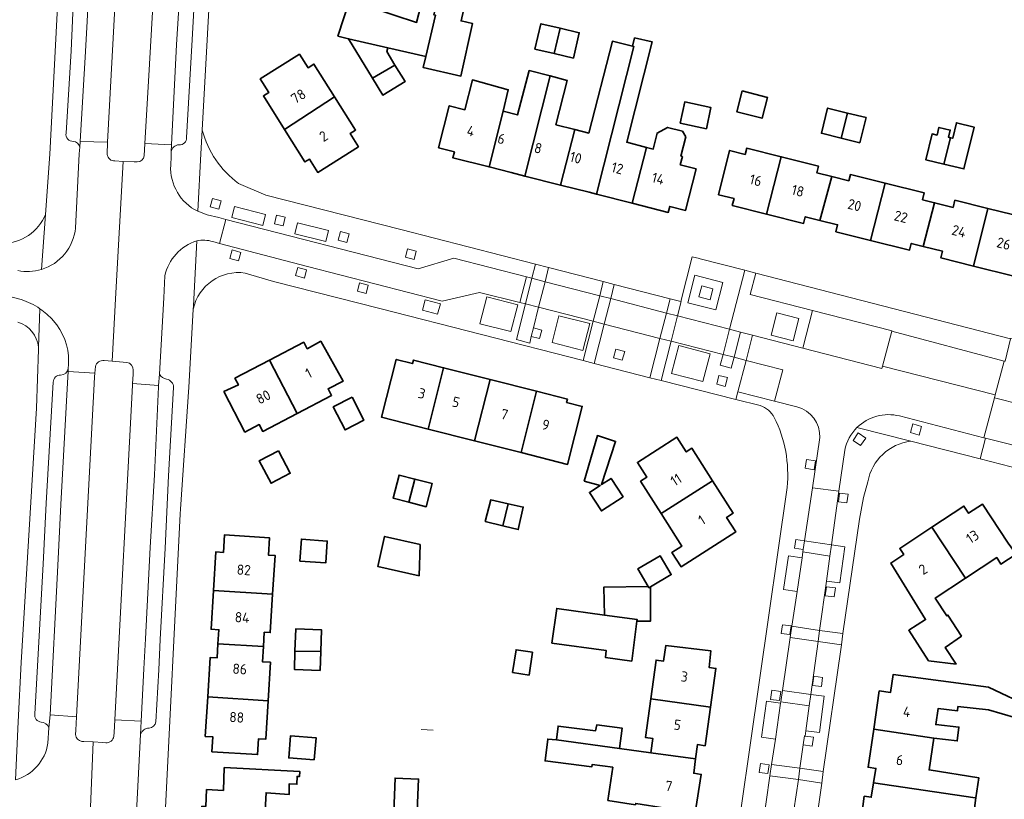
# Model space of a CAD drawing. Extents: x 152761 to 155748, y 459947 to 462743.
# Tile 101 of 256: x 154226 to 154356, y 461543 to 461646. Entities that reach past the tile are written whole.
import ezdxf
from ezdxf.enums import TextEntityAlignment as Align

# ---------------------------------------------------------------- set-up
doc = ezdxf.new("R2010")
doc.units = 0
doc.header["$LTSCALE"] = 0.75
for name, color, linetype, lineweight in [('B-RO-GR-BEPLANTING_CULTUUR_BODEMBEDEKKER-GV', 251, 'CONTINUOUS', 18), ('B-RO-GR-GROENVOORZIENING-GV', 251, 'CONTINUOUS', 18), ('B-RO-IE-TERREINAFSCHEIDING_KUNSTMATIG_MUUR-G', 251, 'IE-TERREINAFSCHEIDING-KUNSTMATIG-DICHT', 18), ('B-RO-OG-BEBOUWING-GV', 6, 'CONTINUOUS', 35), ('B-RO-OG-BEBOUWING-T18', 1, 'CONTINUOUS', 18), ('B-RO-OG-TERREIN_CULTUURSCHEIDING-GV', 251, 'CONTINUOUS', 18), ('B-RO-VH-VERHARDING_ASFALT-GV', 251, 'CONTINUOUS', 18), ('B-RO-VH-VERHARDING_BEDRIJFSVLOERPLAAT-GV', 251, 'CONTINUOUS', 18), ('B-RO-VH-VERHARDING_BETONSTRAATSTEEN-GV', 251, 'CONTINUOUS', 18), ('B-RO-VH-VERHARDING_STRAATBAKSTEEN-GV', 251, 'CONTINUOUS', 18), ('B-RO-VH-VERHARDING_TEGEL-GV', 251, 'CONTINUOUS', 18), ('B-RO-VH-VERHARDING_TEGEL_RUBBER-GV', 251, 'CONTINUOUS', 18)]:
    doc.layers.add(name, color=color, linetype=linetype, lineweight=lineweight)
doc.styles.add('NLCS-ISO-M200-T18', font='NLCS-ISO.ttf', dxfattribs={"height": 0.36})
doc.linetypes.add('IE-TERREINAFSCHEIDING-KUNSTMATIG-DICHT', pattern='A,8,-1,[82,NLCS.SHX,S=0.75,R=90,X=0,Y=0],-1', length=10)

msp = doc.modelspace()

# ---------------------------------------------------------------- linework, layer by layer
at = {"layer": 'B-RO-GR-BEPLANTING_CULTUUR_BODEMBEDEKKER-GV', "flags": 128}
msp.add_lwpolyline([(154330.257, 461607.781), (154328.944, 461602.809), (154339.395, 461600.097), (154339.488, 461600.441), (154340.72, 461605.019), (154340.741, 461605.097)], close=True, dxfattribs=at)
at = {"layer": 'B-RO-GR-GROENVOORZIENING-GV', "flags": 128}
for points in [[(154251.023, 461622.562), (154250.724, 461621.423), (154251.89, 461621.116), (154252.19, 461622.254)], [(154259.508, 461620.347), (154259.236, 461619.211), (154260.37, 461618.94), (154260.642, 461620.076)], [(154267.937, 461618.195), (154267.638, 461617.052), (154268.787, 461616.751), (154269.087, 461617.894)], [(154254.772, 461615.439), (154253.651, 461615.756), (154253.336, 461614.644), (154254.457, 461614.327)], [(154276.51, 461614.806), (154277.656, 461614.509), (154277.942, 461615.611), (154276.795, 461615.908)], [(154263.469, 461613.145), (154262.286, 461613.457), (154261.997, 461612.364), (154263.18, 461612.052)], [(154271.589, 461611.129), (154270.464, 461611.412), (154270.183, 461610.294), (154271.308, 461610.011)], [(154317.089, 461610.62), (154315.618, 461611.005), (154315.238, 461609.553), (154316.709, 461609.168)], [(154281.115, 461608.647), (154279.125, 461609.179), (154278.765, 461607.83), (154280.755, 461607.299)], [(154293.399, 461605.457), (154293.113, 461604.331), (154294.221, 461604.05), (154294.507, 461605.175)], [(154305.449, 461602.338), (154304.293, 461602.667), (154303.971, 461601.533), (154305.127, 461601.204)], [(154317.593, 461598.041), (154318.711, 461597.75), (154319.013, 461598.91), (154317.894, 461599.201)], [(154343.153, 461591.646), (154344.303, 461591.328), (154344.621, 461592.472), (154343.471, 461592.791)], [(154335.596, 461590.612), (154336.594, 461589.938), (154337.263, 461590.93), (154336.266, 461591.604)], [(154330.456, 461586.75), (154330.642, 461587.911), (154329.462, 461588.101), (154329.276, 461586.939)], [(154334.786, 461582.372), (154334.935, 461583.518), (154333.812, 461583.665), (154333.662, 461582.518)], [(154329.006, 461576.239), (154329.164, 461577.379), (154328.024, 461577.538), (154327.866, 461576.397)], [(154333.094, 461569.961), (154333.254, 461571.153), (154332.073, 461571.312), (154331.912, 461570.12)], [(154326.263, 461566.304), (154326.098, 461565.155), (154327.248, 461564.99), (154327.414, 461566.139)], [(154331.417, 461558.146), (154331.573, 461559.348), (154330.399, 461559.501), (154330.243, 461558.298)], [(154326.055, 461557.477), (154324.881, 461557.648), (154324.708, 461556.456), (154325.881, 461556.285)], [(154329.257, 461551.612), (154329.183, 461551.622), (154329.028, 461550.445), (154330.202, 461550.291), (154330.357, 461551.467)], [(154323.361, 461547.976), (154323.206, 461546.813), (154324.356, 461546.659), (154324.511, 461547.822)]]:
    msp.add_lwpolyline(points, close=True, dxfattribs=at)
at = {"layer": 'B-RO-IE-TERREINAFSCHEIDING_KUNSTMATIG_MUUR-G', "flags": 128}
msp.add_lwpolyline([(154278.601, 461552.49), (154280.161, 461552.388)], dxfattribs=at)
at = {"layer": 'B-RO-OG-BEBOUWING-GV', "flags": 128}
for points in [[(154269.004, 461643.628), (154274.166, 461642.438), (154279.192, 461641.275), (154280.48, 461646.725), (154280.265, 461646.773), (154280.815, 461649.113), (154281.329, 461651.356), (154279.492, 461651.734), (154277.977, 461645.789), (154269.113, 461648.682), (154267.598, 461643.98)], [(154279.192, 461641.275), (154278.841, 461639.843), (154283.841, 461638.707), (154285.355, 461645.652), (154283.842, 461645.977), (154284.41, 461648.328), (154280.815, 461649.113), (154280.265, 461646.773), (154280.48, 461646.725)], [(154296.158, 461641.663), (154296.92, 461645.012), (154294.38, 461645.599), (154293.606, 461642.253)], [(154296.92, 461645.012), (154296.158, 461641.663), (154298.686, 461641.078), (154299.46, 461644.424)], [(154274.166, 461642.438), (154269.004, 461643.628), (154272.167, 461638.417), (154275.128, 461640.158), (154274.03, 461641.952)], [(154306.483, 461642.64), (154303.832, 461643.3), (154300.714, 461631.182), (154298.855, 461631.654), (154296.991, 461624.311), (154300.745, 461623.359), (154301.723, 461623.111), (154306.668, 461642.594)], [(154308.33, 461629.294), (154305.722, 461629.956), (154309.082, 461643.204), (154306.755, 461643.728), (154306.483, 461642.64), (154306.668, 461642.594), (154301.723, 461623.111), (154306.456, 461621.91)], [(154260.538, 461631.65), (154267.16, 461635.949), (154264.432, 461640.28), (154263.651, 461639.789), (154262.52, 461641.585), (154257.337, 461638.321), (154258.471, 461636.52), (154257.755, 461636.069)], [(154272.167, 461638.417), (154273.516, 461636.195), (154276.462, 461637.978), (154275.128, 461640.158)], [(154292.257, 461625.512), (154295.607, 461638.713), (154292.844, 461639.431), (154291.297, 461633.572), (154289.405, 461634.052), (154287.542, 461626.708), (154290.471, 461625.965)], [(154289.405, 461634.052), (154290.078, 461636.896), (154285.347, 461638.196), (154284.349, 461634.255), (154282.291, 461634.777), (154280.886, 461629.237), (154282.962, 461628.71), (154282.762, 461627.921), (154287.542, 461626.708)], [(154298.855, 461631.654), (154296.362, 461632.286), (154297.844, 461638.132), (154295.607, 461638.713), (154292.257, 461625.512), (154296.991, 461624.311)], [(154320.939, 461636.746), (154320.232, 461634), (154323.58, 461633.138), (154324.287, 461635.884)], [(154267.16, 461635.949), (154260.538, 461631.65), (154263.238, 461627.362), (154263.831, 461627.735), (154264.936, 461625.981), (154270.307, 461629.363), (154269.206, 461631.112), (154269.922, 461631.563)], [(154312.79, 461632.462), (154316.237, 461631.753), (154316.818, 461634.573), (154313.371, 461635.283)], [(154334.849, 461633.819), (154332.229, 461634.464), (154331.412, 461631.143), (154334.032, 461630.498)], [(154334.849, 461633.819), (154334.032, 461630.498), (154336.485, 461629.895), (154337.302, 461633.216)], [(154348.435, 461630.563), (154347.588, 461627.08), (154350.214, 461626.442), (154351.557, 461631.969), (154349.24, 461632.532), (154348.743, 461630.488)], [(154306.456, 461621.91), (154311.189, 461620.709), (154311.389, 461621.497), (154313.489, 461620.964), (154314.881, 461626.451), (154312.776, 461626.985), (154313.058, 461628.095), (154312.88, 461628.14), (154313.518, 461630.69), (154313.058, 461631.42), (154311.112, 461631.934), (154309.734, 461631.177), (154309.215, 461629.07), (154308.33, 461629.294)], [(154347.588, 461627.08), (154348.435, 461630.563), (154348.2, 461630.62), (154348.43, 461631.566), (154346.934, 461631.93), (154346.684, 461630.903), (154346.015, 461631.066), (154345.189, 461627.663)], [(154324.153, 461620.478), (154326.121, 461628.043), (154321.553, 461629.182), (154321.35, 461628.371), (154319.3, 461628.883), (154317.845, 461623.048), (154319.885, 461622.539), (154319.651, 461621.601)], [(154326.121, 461628.043), (154324.153, 461620.478), (154329.063, 461619.254), (154329.285, 461620.146), (154331.228, 461619.661), (154332.788, 461625.441), (154330.804, 461625.936), (154331.024, 461626.82)], [(154332.788, 461625.441), (154331.228, 461619.661), (154333.55, 461619.082), (154333.321, 461618.163), (154337.894, 461617.022), (154339.825, 461624.56), (154335.235, 461625.705), (154335.03, 461624.882)], [(154353.373, 461621.234), (154351.477, 461613.635), (154356.811, 461612.305), (154357.025, 461613.163), (154359.037, 461612.661), (154360.48, 461618.447), (154360.386, 461618.471), (154361.023, 461621.04), (154361.25, 461621.042), (154361.268, 461621.136), (154361.391, 461621.114), (154361.229, 461620.384), (154363.958, 461619.708), (154364.22, 461620.728), (154365.04, 461623.926), (154362.229, 461624.601), (154362.183, 461624.369), (154359.394, 461625.06), (154358.565, 461621.872), (154358.67, 461621.703), (154358.244, 461620.02)], [(154339.825, 461624.56), (154337.894, 461617.022), (154343.048, 461615.737), (154343.266, 461616.612), (154344.84, 461616.22), (154346.348, 461621.976), (154344.773, 461622.369), (154344.998, 461623.27)], [(154344.84, 461616.22), (154347.399, 461615.582), (154347.181, 461614.707), (154351.477, 461613.635), (154353.373, 461621.234), (154349.036, 461622.315), (154348.799, 461621.365), (154346.348, 461621.976)], [(154262.222, 461594.19), (154266.765, 461596.57), (154266.307, 461597.445), (154268.307, 461598.451), (154265.337, 461603.697), (154263.542, 461602.72), (154263.094, 461603.576), (154258.551, 461601.196)], [(154262.222, 461594.19), (154258.551, 461601.196), (154254.008, 461598.815), (154254.461, 461597.95), (154252.54, 461597.075), (154255.315, 461591.728), (154257.212, 461592.7), (154257.678, 461591.81)], [(154279.49, 461592.124), (154281.537, 461600.218), (154277.557, 461601.225), (154277.442, 461600.77), (154275.285, 461601.316), (154273.353, 461593.676)], [(154281.537, 461600.218), (154279.49, 461592.124), (154285.627, 461590.571), (154287.674, 461598.666)], [(154287.674, 461598.666), (154285.627, 461590.571), (154291.764, 461589.019), (154293.811, 461597.113)], [(154269.466, 461596.333), (154266.968, 461595.042), (154268.533, 461592.012), (154271.032, 461593.303)], [(154291.764, 461589.019), (154297.905, 461587.465), (154299.84, 461595.115), (154297.775, 461595.637), (154297.888, 461596.082), (154293.811, 461597.113)], [(154300.095, 461585.243), (154302.228, 461584.685), (154300.796, 461583.755), (154302.377, 461581.322), (154305.233, 461583.177), (154303.652, 461585.61), (154302.404, 461584.799), (154304.255, 461590.486), (154301.853, 461591.253)], [(154310.26, 461580.972), (154317.05, 461585.308), (154314.319, 461589.585), (154313.569, 461589.106), (154312.335, 461591.037), (154307.122, 461587.709), (154308.362, 461585.767), (154307.535, 461585.239)], [(154259.748, 461589.258), (154257.213, 461587.932), (154258.767, 461584.964), (154261.301, 461586.291)], [(154276.967, 461582.469), (154277.762, 461585.512), (154275.677, 461586.057), (154274.882, 461583.014)], [(154277.762, 461585.512), (154276.967, 461582.469), (154279.252, 461581.872), (154280.047, 461584.915)], [(154310.26, 461580.972), (154312.997, 461576.686), (154311.684, 461575.848), (154312.897, 461573.948), (154320.104, 461578.55), (154318.887, 461580.457), (154319.782, 461581.03), (154317.05, 461585.308)], [(154290.076, 461582.269), (154287.767, 461582.778), (154287.037, 461579.94), (154289.349, 461579.362)], [(154290.076, 461582.269), (154289.349, 461579.362), (154289.524, 461579.318), (154291.395, 461578.848), (154292.065, 461581.831)], [(154345.985, 461579.162), (154350.418, 461572.43), (154354.553, 461575.153), (154355.087, 461574.309), (154357.118, 461575.63), (154356.086, 461577.043), (154352.672, 461582.228), (154350.834, 461581.019), (154350.221, 461581.951)], [(154345.985, 461579.162), (154341.749, 461576.372), (154342.277, 461575.569), (154340.559, 461574.438), (154345.164, 461566.983), (154342.948, 461565.578), (154345.569, 461561.55), (154349.19, 461561.117), (154347.758, 461563.307), (154349.894, 461564.793), (154348.11, 461567.577), (154347.975, 461567.469), (154346.439, 461569.811), (154350.418, 461572.43)], [(154251.166, 461570.807), (154258.981, 461570.326), (154259.296, 461575.441), (154258.423, 461575.494), (154258.562, 461577.769), (154252.616, 461578.146), (154252.474, 461575.84), (154251.479, 461575.902)], [(154278.313, 461572.774), (154278.446, 461576.886), (154273.75, 461577.947), (154272.859, 461574.006)], [(154262.555, 461574.7), (154265.982, 461574.449), (154266.194, 461577.339), (154262.767, 461577.591)], [(154308.868, 461571.318), (154311.585, 461572.915), (154310.123, 461575.401), (154307.18, 461573.67), (154308.549, 461571.343), (154308.642, 461571.185)], [(154308.868, 461571.318), (154308.642, 461571.185), (154308.549, 461571.343), (154302.698, 461571.271), (154302.776, 461567.573), (154307.094, 461567.008), (154307.061, 461566.753), (154308.86, 461566.783)], [(154258.981, 461570.326), (154251.166, 461570.807), (154250.852, 461565.712), (154251.878, 461565.648), (154251.763, 461563.782), (154257.758, 461563.412), (154257.875, 461565.314), (154258.67, 461565.265)], [(154302.776, 461567.573), (154296.488, 461568.458), (154295.845, 461563.889), (154303.024, 461562.879), (154302.9, 461561.995), (154306.375, 461561.506), (154307.061, 461566.753), (154307.094, 461567.008)], [(154261.928, 461562.805), (154265.339, 461562.79), (154265.439, 461565.622), (154262.031, 461565.742)], [(154257.758, 461563.412), (154251.763, 461563.782), (154251.648, 461561.916), (154250.722, 461561.974), (154250.402, 461556.768), (154258.379, 461556.277), (154258.69, 461561.341), (154257.634, 461561.405)], [(154308.887, 461556.541), (154316.779, 461555.437), (154317.493, 461560.539), (154316.58, 461560.667), (154316.8, 461562.859), (154310.871, 461563.538), (154310.574, 461561.508), (154309.601, 461561.644)], [(154265.339, 461562.79), (154261.928, 461562.805), (154261.843, 461560.401), (154265.25, 461560.281)], [(154293.285, 461562.675), (154291.108, 461563.009), (154290.646, 461559.998), (154292.823, 461559.664)], [(154338.313, 461552.528), (154346.246, 461551.339), (154349.351, 461550.969), (154349.573, 461552.789), (154346.507, 461553.132), (154346.812, 461555.233), (154349.394, 461554.943), (154349.441, 461555.5), (154353.452, 461555.091), (154358.886, 461553.509), (154359.214, 461555.35), (154353.468, 461558.073), (154340.87, 461559.712), (154340.527, 461557.354), (154339.046, 461557.569)], [(154258.379, 461556.277), (154250.402, 461556.768), (154250.081, 461551.562), (154251.084, 461551.5), (154250.967, 461549.534), (154256.989, 461549.176), (154257.117, 461551.252), (154258.066, 461551.194)], [(154308.879, 461549.375), (154314.795, 461548.593), (154315.037, 461550.478), (154316.065, 461550.334), (154316.779, 461555.437), (154308.887, 461556.541), (154308.173, 461551.439), (154309.159, 461551.301)], [(154296.438, 461551.098), (154304.764, 461549.969), (154305.129, 461552.646), (154301.755, 461553.09), (154301.582, 461552.295), (154296.646, 461552.933)], [(154346.246, 461551.339), (154338.313, 461552.528), (154337.58, 461547.486), (154338.616, 461547.335), (154338.308, 461545.437), (154351.711, 461543.478), (154351.819, 461543.462), (154352.19, 461546.115), (154345.636, 461547.143)], [(154264.477, 461548.466), (154264.703, 461551.379), (154261.336, 461551.641), (154261.109, 461548.727)], [(154304.764, 461549.969), (154296.438, 461551.098), (154295.283, 461551.217), (154294.936, 461548.334), (154301.101, 461547.547), (154301.165, 461547.861), (154303.874, 461547.488), (154303.23, 461543.118), (154306.872, 461542.545), (154306.901, 461542.731), (154314.765, 461541.501), (154315.554, 461546.551), (154314.553, 461546.707), (154314.795, 461548.593), (154308.879, 461549.375)], [(154257.785, 461537.828), (154258.118, 461544.12), (154261.152, 461543.882), (154261.179, 461545.314), (154262.179, 461545.26), (154262.206, 461546.287), (154262.531, 461546.287), (154262.558, 461546.936), (154252.585, 461547.451), (154252.474, 461544.429), (154250.268, 461544.545), (154250.151, 461542.331), (154249.647, 461542.357), (154249.431, 461538.269)], [(154277.995, 461540.694), (154278.249, 461545.929), (154275.151, 461546.054), (154274.925, 461540.462)], [(154336.379, 461538.587), (154344.296, 461537.516), (154344.905, 461542.02), (154351.477, 461541.018), (154351.819, 461543.462), (154351.711, 461543.478), (154338.308, 461545.437), (154338, 461543.538), (154337.065, 461543.664)]]:
    msp.add_lwpolyline(points, close=True, dxfattribs=at)
at = {"layer": 'B-RO-OG-TERREIN_CULTUURSCHEIDING-GV', "flags": 128}
for points in [[(154239.248, 461667.996), (154237.198, 461629.96), (154237.137, 461628.366)], [(154242.015, 461628.169), (154242.118, 461629.786), (154242.692, 461639.52), (154244.351, 461668.55)], [(154238.167, 461627.5), (154239.244, 461627.44), (154240.696, 461627.36), (154241.096, 461627.386)], [(154235.588, 461600.379), (154235.519, 461599.474), (154235.485, 461599.019), (154235.432, 461598.079), (154233.078, 461554.15), (154233.005, 461552.385), (154232.965, 461551.797)], [(154239.742, 461600.921), (154237.779, 461601.081), (154236.741, 461601.155)], [(154238.03, 461551.578), (154238.066, 461552.067), (154238.16, 461553.771), (154240.459, 461597.933), (154240.472, 461598.12), (154240.555, 461599.301), (154240.578, 461599.812), (154240.58, 461599.881)], [(154233.784, 461550.905), (154234.052, 461550.905), (154235.309, 461550.827), (154236.556, 461550.749), (154236.944, 461550.729)]]:
    msp.add_lwpolyline(points, dxfattribs=at)
at = {"layer": 'B-RO-OG-TERREIN_CULTUURSCHEIDING-GV'}
for points in [[(154237.137, 461628.366, 0.4072285), (154238.167, 461627.5)], [(154241.096, 461627.386, 0.3948438), (154242.015, 461628.169)], [(154236.741, 461601.155, 0.3903416), (154235.588, 461600.379)], [(154240.58, 461599.881, 0.3790937), (154239.742, 461600.921)], [(154232.965, 461551.797, 0.3535742), (154233.784, 461550.905)], [(154236.944, 461550.729, 0.3746896), (154238.03, 461551.578)]]:
    msp.add_lwpolyline(points, format="xyb", dxfattribs=at)
at = {"layer": 'B-RO-VH-VERHARDING_ASFALT-GV', "flags": 128}
for points in [[(154249.099, 461620.852), (154249.511, 461628.429), (154249.682, 461631.566), (154251.82, 461670.545)], [(154231.712, 461631.168), (154232.363, 461642.012), (154232.756, 461650.074), (154233.395, 461661.588), (154233.763, 461668.624), (154233.794, 461669.647)], [(154231.627, 461668.208), (154229.584, 461628.409), (154228.993, 461620.443), (154228.454, 461613.178)], [(154235.371, 461661.452), (154234.726, 461649.998), (154234.276, 461641.926), (154233.576, 461630.067), (154237.198, 461629.96), (154239.248, 461667.996)], [(154244.351, 461668.55), (154242.692, 461639.52), (154242.118, 461629.786), (154245.63, 461629.645), (154246.269, 461642.857), (154247.011, 461653.959), (154247.732, 461667.534)], [(154249.658, 461666.856), (154248.939, 461653.816), (154248.311, 461642.735), (154247.625, 461630.585)], [(154237.137, 461628.366), (154237.198, 461629.96), (154233.576, 461630.067), (154233.514, 461629.334), (154233.459, 461628.426), (154232.957, 461618.648)], [(154232.957, 461618.648), (154233.459, 461628.426), (154233.514, 461629.334)], [(154245.597, 461628.685), (154245.63, 461629.645), (154242.118, 461629.786), (154242.015, 461628.169)], [(154245.52, 461626.927), (154245.578, 461628.08), (154245.593, 461628.599), (154245.597, 461628.685)], [(154245.597, 461628.685), (154245.593, 461628.599), (154245.578, 461628.08), (154245.52, 461626.927)], [(154236.741, 461601.155), (154237.779, 461601.081), (154238.278, 461610.104), (154239.244, 461627.44)], [(154241.096, 461627.386), (154240.696, 461627.36), (154239.244, 461627.44), (154238.278, 461610.104), (154237.779, 461601.081), (154239.742, 461600.921)], [(154239.244, 461627.44), (154238.167, 461627.5)], [(154251.062, 461616.86), (154251.967, 461616.585), (154252.796, 461619.79), (154251.864, 461620.021), (154250.342, 461620.409), (154249.099, 461620.852)], [(154228.454, 461613.178), (154228.993, 461620.443)], [(154245.666, 461363.981), (154241.764, 461374.091), (154239.666, 461381.166), (154238.576, 461386.314), (154237.848, 461390.685), (154237.453, 461396.544), (154237.478, 461403.506), (154237.909, 461414.14), (154237.976, 461415.848), (154238.017, 461416.876), (154239.449, 461444.855), (154241.008, 461473.433), (154241.303, 461479.59), (154241.454, 461482.737), (154241.509, 461483.893), (154242.443, 461500), (154244.689, 461539.495), (154246.761, 461580.934), (154246.827, 461581.542), (154247.91, 461597.635), (154248.489, 461607.89), (154248.493, 461607.955), (154248.516, 461608.387), (154248.975, 461616.94)], [(154223.979, 461613.349), (154222.375, 461613.789), (154221.56, 461610.369), (154223.404, 461609.825), (154225.785, 461609.204)], [(154240.58, 461599.881), (154240.578, 461599.812), (154240.555, 461599.301), (154240.472, 461598.12), (154243.913, 461597.865), (154244.046, 461599.347), (154244.597, 461609.447), (154244.754, 461612.324)], [(154244.754, 461612.324), (154244.597, 461609.447), (154244.046, 461599.347)], [(154225.785, 461609.204), (154223.404, 461609.825)], [(154228.267, 461607.996), (154228.058, 461602.91), (154228.057, 461602.892)], [(154228.058, 461602.91), (154228.267, 461607.996)], [(154228.073, 461602.612), (154227.789, 461594.878), (154225.768, 461561.301), (154225.394, 461553.506), (154225.047, 461545.843)], [(154232.021, 461600.611), (154231.995, 461600.17), (154231.994, 461600.152), (154231.972, 461599.711), (154235.519, 461599.474), (154235.588, 461600.379)], [(154231.994, 461600.152), (154231.995, 461600.17), (154232.021, 461600.611)], [(154227.591, 461554.547), (154228.687, 461574.283), (154229.106, 461582.352), (154230.027, 461598.305)], [(154245.899, 461597.615), (154245.227, 461585.938), (154244.791, 461576.423), (154244.123, 461564.338), (154243.951, 461560.343), (154243.548, 461553.49)], [(154232.965, 461551.797), (154233.005, 461552.385), (154233.078, 461554.15), (154229.619, 461554.409), (154229.458, 461552.69), (154229.321, 461550.654)], [(154240.387, 461529.668), (154240.468, 461531.311), (154241.555, 461551.8), (154241.642, 461553.561), (154238.16, 461553.771), (154238.066, 461552.067), (154238.03, 461551.578)], [(154229.321, 461550.654), (154229.458, 461552.69)], [(154232.501, 461532.522), (154233.136, 461532.561), (154234.54, 461532.5), (154235.309, 461550.827), (154234.052, 461550.905), (154233.784, 461550.905)], [(154236.944, 461550.729), (154236.556, 461550.749), (154235.309, 461550.827), (154234.54, 461532.5), (154235.649, 461532.451), (154236.146, 461532.41)], [(154241.555, 461551.8), (154240.468, 461531.311)]]:
    msp.add_lwpolyline(points, dxfattribs=at)
at = {"layer": 'B-RO-VH-VERHARDING_ASFALT-GV'}
for points in [[(154232.666, 461630.085, -0.489441), (154231.712, 461631.168)], [(154233.514, 461629.334, 0.3220672), (154232.666, 461630.085)], [(154247.625, 461630.585, -0.44144), (154246.634, 461629.621)], [(154246.634, 461629.621, 0.3908153), (154245.597, 461628.685)], [(154238.167, 461627.5, -0.4072285), (154237.137, 461628.366)], [(154242.015, 461628.169, -0.3948438), (154241.096, 461627.386)], [(154249.099, 461620.852, -0.3000107), (154245.52, 461626.927)], [(154245.52, 461626.927, 0.3000107), (154249.099, 461620.852)], [(154228.993, 461620.443, -0.3011279), (154223.354, 461616.621)], [(154228.454, 461613.178, 0.3029186), (154232.957, 461618.648)], [(154232.957, 461618.648, -0.3029186), (154228.454, 461613.178)], [(154248.975, 461616.94, 0.2744175), (154244.754, 461612.324)], [(154244.754, 461612.324, -0.2744175), (154248.975, 461616.94)], [(154248.975, 461616.94, -0.1332119), (154251.062, 461616.86)], [(154225.339, 461613.032, 0.1239302), (154228.454, 461613.178)], [(154228.454, 461613.178, -0.1239302), (154225.339, 461613.032)], [(154228.267, 461607.996, 0.0758246), (154225.785, 461609.204)], [(154225.785, 461609.204, -0.0758246), (154228.267, 461607.996)], [(154228.267, 461607.996, -0.0640499), (154230.01, 461606.444)], [(154230.01, 461606.444, 0.0640499), (154228.267, 461607.996)], [(154230.01, 461606.444, -0.1944241), (154232.038, 461601.044)], [(154232.038, 461601.044, 0.1944241), (154230.01, 461606.444)], [(154225.357, 461606.206, -0.3069597), (154228.058, 461602.91)], [(154228.057, 461602.892, -0.0284785), (154228.073, 461602.612)], [(154230.99, 461599.25, 0.4102875), (154231.994, 461600.152)], [(154232.038, 461601.044, -0.0116201), (154232.021, 461600.611)], [(154232.021, 461600.611, 0.0116201), (154232.038, 461601.044)], [(154235.588, 461600.379, -0.3903416), (154236.741, 461601.155)], [(154239.742, 461600.921, -0.3790937), (154240.58, 461599.881)], [(154230.027, 461598.305, -0.4433963), (154230.99, 461599.25)], [(154244.046, 461599.347, 0.201552), (154244.978, 461598.691)], [(154244.978, 461598.691, -0.3760916), (154245.899, 461597.615)], [(154228.419, 461553.457, -0.4514913), (154227.591, 461554.547)], [(154229.458, 461552.69, 0.2779945), (154228.419, 461553.457)], [(154243.548, 461553.49, -0.3886905), (154242.668, 461552.672)], [(154242.668, 461552.672, 0.3360213), (154241.555, 461551.8)], [(154225.047, 461545.843, 0.2931179), (154229.321, 461550.654)], [(154229.321, 461550.654, -0.2931179), (154225.047, 461545.843)], [(154233.784, 461550.905, -0.3535742), (154232.965, 461551.797)], [(154238.03, 461551.578, -0.3746896), (154236.944, 461550.729)]]:
    msp.add_lwpolyline(points, format="xyb", dxfattribs=at)
at = {"layer": 'B-RO-VH-VERHARDING_ASFALT-GV', "flags": 128}
for points in [[(154233.078, 461554.15), (154235.432, 461598.079), (154235.485, 461599.019), (154235.519, 461599.474), (154231.972, 461599.711), (154231.899, 461598.236), (154231.015, 461582.175), (154230.611, 461574.137), (154229.619, 461554.409)], [(154243.913, 461597.865), (154240.472, 461598.12), (154240.459, 461597.933), (154238.16, 461553.771), (154241.642, 461553.561), (154241.97, 461560.466), (154242.178, 461564.445), (154242.807, 461576.491), (154243.368, 461586.062), (154243.896, 461597.678)]]:
    msp.add_lwpolyline(points, close=True, dxfattribs=at)
at = {"layer": 'B-RO-VH-VERHARDING_BEDRIJFSVLOERPLAAT-GV', "flags": 128}
msp.add_lwpolyline([(154292.475, 461612.205), (154291.598, 461608.82), (154292.339, 461608.631), (154293.188, 461612.021)], close=True, dxfattribs=at)
at = {"layer": 'B-RO-VH-VERHARDING_BETONSTRAATSTEEN-GV', "flags": 128}
for points in [[(154249.682, 461631.566), (154249.511, 461628.429), (154249.099, 461620.852), (154250.342, 461620.409), (154251.864, 461620.021), (154252.796, 461619.79), (154278.185, 461613.28), (154282.879, 461614.67), (154292.475, 461612.205), (154293.188, 461612.021), (154293.655, 461613.882), (154275.902, 461618.443), (154258.093, 461622.999), (154254.469, 461624.536)], [(154248.975, 461616.94), (154248.516, 461608.387), (154248.493, 461607.955)], [(154255.353, 461612.703), (154259.101, 461611.604), (154273.132, 461608.041), (154299.971, 461601.151), (154301.274, 461606.346), (154294.078, 461608.186), (154293.399, 461605.457), (154294.507, 461605.175), (154294.221, 461604.05), (154293.113, 461604.331), (154292.906, 461603.468), (154291.152, 461603.93), (154292.339, 461608.631), (154291.598, 461608.82), (154286.269, 461610.155), (154281.363, 461609.013), (154263.588, 461613.55), (154251.967, 461616.585), (154251.062, 461616.86)], [(154328.944, 461602.809), (154322.323, 461604.493), (154321.475, 461601.179), (154326.317, 461599.933), (154325.212, 461595.819), (154328.19, 461595.052)], [(154341.721, 461593.846), (154352.874, 461590.975), (154354.244, 461596.262), (154354.338, 461596.626), (154339.488, 461600.441), (154339.395, 461600.097), (154328.944, 461602.809)], [(154328.19, 461595.052), (154325.212, 461595.819), (154320.404, 461597.053), (154320.136, 461596.022), (154323.323, 461595.22)], [(154353.069, 461590.925), (154352.874, 461590.975), (154341.721, 461593.846)], [(154336.108, 461592.314), (154343.225, 461590.502), (154352.354, 461588.179), (154353.069, 461590.925)], [(154343.225, 461590.502), (154336.108, 461592.314)], [(154328.86, 461575.14), (154328.961, 461575.899), (154329.006, 461576.239), (154327.866, 461576.397), (154328.024, 461577.538), (154329.164, 461577.379), (154330.255, 461584.37), (154331.206, 461590.987)], [(154331.206, 461590.987), (154330.255, 461584.37), (154333.704, 461583.904), (154334.485, 461589.351)], [(154334.485, 461589.351), (154333.704, 461583.904), (154332.752, 461576.84), (154334.525, 461576.588), (154333.847, 461571.807), (154332.074, 461572.059), (154331.174, 461565.559), (154334.262, 461565.133), (154336.422, 461580.214), (154336.952, 461583.092), (154337.557, 461585.169)], [(154326.886, 461584.429), (154319.572, 461533.578)], [(154324.108, 461542.916), (154324.623, 461546.36), (154324.846, 461547.85), (154325.345, 461551.188), (154323.489, 461551.45), (154324.163, 461556.223), (154326.02, 461555.96), (154326.044, 461556.123), (154326.267, 461557.628), (154327.305, 461564.607), (154327.525, 461566.089), (154328.207, 461570.68), (154326.425, 461570.941), (154327.077, 461575.401), (154328.86, 461575.14)]]:
    msp.add_lwpolyline(points, dxfattribs=at)
at = {"layer": 'B-RO-VH-VERHARDING_BETONSTRAATSTEEN-GV'}
for points in [[(154254.469, 461624.536, -0.1710464), (154249.682, 461631.566)], [(154251.062, 461616.86, 0.1332119), (154248.975, 461616.94)], [(154248.493, 461607.955, -0.3943993), (154255.353, 461612.703)], [(154323.323, 461595.22, -0.1907933), (154325.193, 461593.642)], [(154328.19, 461595.052, -0.3528915), (154331.206, 461590.987)], [(154331.206, 461590.987, 0.3528915), (154328.19, 461595.052)], [(154325.193, 461593.642, -0.1429306), (154326.886, 461584.429)], [(154341.721, 461593.846, 0.2626359), (154336.108, 461592.314)], [(154336.108, 461592.314, -0.2626359), (154341.721, 461593.846)], [(154334.485, 461589.351, -0.1461103), (154336.108, 461592.314)], [(154336.108, 461592.314, 0.1461103), (154334.485, 461589.351)], [(154337.557, 461585.169, -0.3329682), (154343.225, 461590.502)]]:
    msp.add_lwpolyline(points, format="xyb", dxfattribs=at)
at = {"layer": 'B-RO-VH-VERHARDING_BETONSTRAATSTEEN-GV', "flags": 128}
for points in [[(154251.023, 461622.562), (154252.19, 461622.254), (154251.89, 461621.116), (154250.724, 461621.423)], [(154257.681, 461618.994), (154253.59, 461620.032), (154253.959, 461621.486), (154258.05, 461620.448)], [(154291.598, 461608.82), (154292.475, 461612.205), (154282.879, 461614.67), (154278.185, 461613.28), (154252.796, 461619.79), (154251.967, 461616.585), (154263.588, 461613.55), (154281.363, 461609.013), (154286.269, 461610.155)], [(154259.508, 461620.347), (154260.642, 461620.076), (154260.37, 461618.94), (154259.236, 461619.211)], [(154262.254, 461619.354), (154266.351, 461618.323), (154265.986, 461616.869), (154261.889, 461617.899)], [(154267.937, 461618.195), (154269.087, 461617.894), (154268.787, 461616.751), (154267.638, 461617.052)], [(154254.772, 461615.439), (154254.457, 461614.327), (154253.336, 461614.644), (154253.651, 461615.756)], [(154276.51, 461614.806), (154276.795, 461615.908), (154277.942, 461615.611), (154277.656, 461614.509)], [(154312.417, 461607.053), (154319.269, 461605.282), (154321.294, 461613.074), (154315.389, 461614.6), (154315.334, 461614.615), (154314.374, 461614.839), (154312.84, 461608.952), (154312.893, 461608.939)], [(154263.469, 461613.145), (154263.18, 461612.052), (154261.997, 461612.364), (154262.286, 461613.457)], [(154302.148, 461609.706), (154302.607, 461611.581), (154295.409, 461613.431), (154294.936, 461611.569)], [(154313.802, 461608.79), (154314.723, 461612.411), (154318.388, 461611.479), (154317.468, 461607.858)], [(154356.385, 461604.007), (154322.762, 461612.695), (154322.012, 461609.892), (154330.257, 461607.781), (154340.741, 461605.097), (154340.72, 461605.019), (154355.518, 461601.099), (154355.65, 461601.066)], [(154271.589, 461611.129), (154271.308, 461610.011), (154270.183, 461610.294), (154270.464, 461611.412)], [(154302.148, 461609.706), (154294.936, 461611.569), (154294.078, 461608.186), (154301.274, 461606.346)], [(154304.07, 461611.206), (154303.604, 461609.33), (154310.964, 461607.428), (154311.454, 461609.308)], [(154281.115, 461608.647), (154280.755, 461607.299), (154278.765, 461607.83), (154279.125, 461609.179)], [(154291.336, 461608.521), (154290.428, 461604.972), (154286.327, 461606.022), (154287.236, 461609.571)], [(154302.735, 461605.972), (154310.102, 461604.088), (154310.964, 461607.428), (154303.604, 461609.33)], [(154295.854, 461603.538), (154296.758, 461607.082), (154300.831, 461606.043), (154299.927, 461602.499)], [(154319.269, 461605.282), (154312.417, 461607.053), (154311.572, 461603.711), (154318.431, 461601.957)], [(154302.735, 461605.972), (154301.413, 461600.781), (154308.775, 461598.891), (154310.102, 461604.088)], [(154319.884, 461601.586), (154321.475, 461601.179), (154322.323, 461604.493), (154320.739, 461604.903)], [(154305.449, 461602.338), (154305.127, 461601.204), (154303.971, 461601.533), (154304.293, 461602.667)], [(154321.475, 461601.179), (154319.884, 461601.586), (154319.505, 461600.172), (154318.049, 461600.549), (154318.431, 461601.957), (154311.572, 461603.711), (154310.244, 461598.514), (154320.136, 461596.022), (154320.404, 461597.053)], [(154316.709, 461602.044), (154315.741, 461598.388), (154311.645, 461599.471), (154312.613, 461603.128)], [(154317.593, 461598.041), (154317.894, 461599.201), (154319.013, 461598.91), (154318.711, 461597.75)], [(154343.153, 461591.646), (154343.471, 461592.791), (154344.621, 461592.472), (154344.303, 461591.328)], [(154335.596, 461590.612), (154336.266, 461591.604), (154337.263, 461590.93), (154336.594, 461589.938)], [(154330.456, 461586.75), (154329.276, 461586.939), (154329.462, 461588.101), (154330.642, 461587.911)], [(154333.704, 461583.904), (154330.255, 461584.37), (154329.164, 461577.379), (154332.752, 461576.84)], [(154334.786, 461582.372), (154333.662, 461582.518), (154333.812, 461583.665), (154334.935, 461583.518)], [(154328.961, 461575.899), (154328.86, 461575.14), (154328.207, 461570.68), (154327.525, 461566.089), (154331.174, 461565.559), (154332.074, 461572.059), (154332.54, 461575.344)], [(154333.094, 461569.961), (154331.912, 461570.12), (154332.073, 461571.312), (154333.254, 461571.153)], [(154326.263, 461566.304), (154327.414, 461566.139), (154327.248, 461564.99), (154326.098, 461565.155)], [(154327.305, 461564.607), (154326.267, 461557.628), (154330.002, 461557.102), (154330.968, 461564.079)], [(154334.05, 461563.654), (154330.968, 461564.079), (154330.002, 461557.102), (154331.798, 461556.858), (154331.15, 461552.078), (154329.353, 461552.321), (154329.257, 461551.612), (154330.357, 461551.467), (154330.202, 461550.291), (154329.028, 461550.445), (154328.584, 461547.365), (154331.666, 461546.918), (154333.963, 461563.049)], [(154331.417, 461558.146), (154330.243, 461558.298), (154330.399, 461559.501), (154331.573, 461559.348)], [(154326.055, 461557.477), (154325.881, 461556.285), (154324.708, 461556.456), (154324.881, 461557.648)], [(154329.798, 461555.601), (154326.044, 461556.123), (154326.02, 461555.96), (154325.345, 461551.188), (154324.846, 461547.85), (154328.584, 461547.365), (154329.028, 461550.445), (154329.183, 461551.622), (154329.257, 461551.612), (154329.353, 461552.321)], [(154323.361, 461547.976), (154324.511, 461547.822), (154324.356, 461546.659), (154323.206, 461546.813)], [(154324.108, 461542.916), (154323.435, 461538.123), (154327.073, 461537.618), (154327.278, 461539.15), (154327.443, 461539.128), (154327.64, 461540.677), (154327.789, 461541.853), (154328.37, 461545.884), (154324.623, 461546.36)], [(154328.37, 461545.884), (154327.789, 461541.853), (154328.934, 461541.707), (154328.785, 461540.532), (154327.64, 461540.677), (154327.443, 461539.128), (154329.111, 461538.905), (154328.467, 461534.089), (154326.635, 461534.334), (154325.031, 461530.386), (154329.121, 461529.807), (154329.572, 461532.223), (154331.45, 461545.408)]]:
    msp.add_lwpolyline(points, close=True, dxfattribs=at)
at = {"layer": 'B-RO-VH-VERHARDING_STRAATBAKSTEEN-GV', "flags": 128}
for points in [[(154233.794, 461669.647), (154233.763, 461668.624), (154233.395, 461661.588), (154232.756, 461650.074), (154232.363, 461642.012), (154231.712, 461631.168)], [(154233.514, 461629.334), (154233.576, 461630.067), (154234.276, 461641.926), (154234.726, 461649.998), (154235.371, 461661.452), (154235.715, 461668.037), (154235.723, 461669.647)], [(154247.732, 461667.534), (154247.011, 461653.959), (154246.269, 461642.857), (154245.63, 461629.645), (154245.597, 461628.685)], [(154247.625, 461630.585), (154248.311, 461642.735), (154248.939, 461653.816), (154249.658, 461666.856)], [(154229.458, 461552.69), (154229.619, 461554.409), (154230.611, 461574.137), (154231.015, 461582.175), (154231.899, 461598.236), (154231.972, 461599.711), (154231.994, 461600.152)], [(154244.046, 461599.347), (154243.913, 461597.865), (154243.896, 461597.678), (154243.368, 461586.062), (154242.807, 461576.491), (154242.178, 461564.445), (154241.97, 461560.466), (154241.642, 461553.561)], [(154230.027, 461598.305), (154229.106, 461582.352), (154228.687, 461574.283), (154227.591, 461554.547)], [(154243.548, 461553.49), (154243.951, 461560.343), (154244.123, 461564.338), (154244.791, 461576.423), (154245.227, 461585.938), (154245.899, 461597.615)], [(154241.642, 461553.561), (154241.555, 461551.8)]]:
    msp.add_lwpolyline(points, dxfattribs=at)
at = {"layer": 'B-RO-VH-VERHARDING_STRAATBAKSTEEN-GV'}
for points in [[(154231.712, 461631.168, 0.489441), (154232.666, 461630.085)], [(154232.666, 461630.085, -0.3220672), (154233.514, 461629.334)], [(154246.634, 461629.621, 0.44144), (154247.625, 461630.585)], [(154245.597, 461628.685, -0.3908153), (154246.634, 461629.621)], [(154231.994, 461600.152, -0.4102875), (154230.99, 461599.25)], [(154230.99, 461599.25, 0.4433963), (154230.027, 461598.305)], [(154244.978, 461598.691, -0.201552), (154244.046, 461599.347)], [(154245.899, 461597.615, 0.3760916), (154244.978, 461598.691)], [(154227.591, 461554.547, 0.4514913), (154228.419, 461553.457)], [(154228.419, 461553.457, -0.2779945), (154229.458, 461552.69)], [(154242.668, 461552.672, 0.3886905), (154243.548, 461553.49)], [(154241.555, 461551.8, -0.3360213), (154242.668, 461552.672)]]:
    msp.add_lwpolyline(points, format="xyb", dxfattribs=at)
at = {"layer": 'B-RO-VH-VERHARDING_TEGEL-GV', "flags": 128}
for points in [[(154257.681, 461618.994), (154258.05, 461620.448), (154253.959, 461621.486), (154253.59, 461620.032)], [(154262.254, 461619.354), (154261.889, 461617.899), (154265.986, 461616.869), (154266.351, 461618.323)], [(154293.655, 461613.882), (154293.188, 461612.021), (154294.936, 461611.569), (154295.409, 461613.431)], [(154328.944, 461602.809), (154330.257, 461607.781), (154322.012, 461609.892), (154322.762, 461612.695), (154321.294, 461613.074), (154319.269, 461605.282), (154320.739, 461604.903), (154322.323, 461604.493)], [(154292.339, 461608.631), (154294.078, 461608.186), (154294.936, 461611.569), (154293.188, 461612.021)], [(154313.802, 461608.79), (154317.468, 461607.858), (154318.388, 461611.479), (154314.723, 461612.411)], [(154303.604, 461609.33), (154304.07, 461611.206), (154302.607, 461611.581), (154302.148, 461609.706)], [(154317.089, 461610.62), (154316.709, 461609.168), (154315.238, 461609.553), (154315.618, 461611.005)], [(154291.336, 461608.521), (154287.236, 461609.571), (154286.327, 461606.022), (154290.428, 461604.972)], [(154301.274, 461606.346), (154302.735, 461605.972), (154303.604, 461609.33), (154302.148, 461609.706)], [(154312.84, 461608.952), (154311.454, 461609.308), (154310.964, 461607.428), (154312.417, 461607.053), (154312.893, 461608.939)], [(154294.078, 461608.186), (154292.339, 461608.631), (154291.152, 461603.93), (154292.906, 461603.468), (154293.113, 461604.331), (154293.399, 461605.457)], [(154295.854, 461603.538), (154299.927, 461602.499), (154300.831, 461606.043), (154296.758, 461607.082)], [(154310.102, 461604.088), (154311.572, 461603.711), (154312.417, 461607.053), (154310.964, 461607.428)], [(154324.765, 461604.52), (154325.526, 461607.454), (154328.435, 461606.698), (154327.673, 461603.765)], [(154302.735, 461605.972), (154301.274, 461606.346), (154299.971, 461601.151), (154301.413, 461600.781)], [(154320.739, 461604.903), (154319.269, 461605.282), (154318.431, 461601.957), (154319.884, 461601.586)], [(154308.775, 461598.891), (154310.244, 461598.514), (154311.572, 461603.711), (154310.102, 461604.088)], [(154354.338, 461596.626), (154355.518, 461601.099), (154340.72, 461605.019), (154339.488, 461600.441)], [(154355.518, 461601.099), (154354.338, 461596.626), (154354.244, 461596.262), (154361.197, 461594.475), (154362.45, 461599.361), (154363.208, 461602.32), (154356.4, 461604.065), (154356.385, 461604.007), (154355.65, 461601.066)], [(154316.709, 461602.044), (154312.613, 461603.128), (154311.645, 461599.471), (154315.741, 461598.388)], [(154319.884, 461601.586), (154318.431, 461601.957), (154318.049, 461600.549), (154319.505, 461600.172)], [(154320.404, 461597.053), (154325.212, 461595.819), (154326.317, 461599.933), (154321.475, 461601.179)], [(154352.874, 461590.975), (154353.069, 461590.925), (154359.88, 461589.183), (154361.197, 461594.475), (154354.244, 461596.262)], [(154359.172, 461586.444), (154359.88, 461589.183), (154353.069, 461590.925), (154352.354, 461588.179)], [(154329.006, 461576.239), (154328.961, 461575.899), (154332.54, 461575.344), (154332.752, 461576.84), (154329.164, 461577.379)], [(154332.54, 461575.344), (154332.074, 461572.059), (154333.847, 461571.807), (154334.525, 461576.588), (154332.752, 461576.84)], [(154328.207, 461570.68), (154328.86, 461575.14), (154327.077, 461575.401), (154326.425, 461570.941)], [(154327.305, 461564.607), (154330.968, 461564.079), (154331.174, 461565.559), (154327.525, 461566.089)], [(154330.968, 461564.079), (154334.05, 461563.654), (154334.262, 461565.133), (154331.174, 461565.559)], [(154326.044, 461556.123), (154329.798, 461555.601), (154330.002, 461557.102), (154326.267, 461557.628)], [(154329.353, 461552.321), (154331.15, 461552.078), (154331.798, 461556.858), (154330.002, 461557.102), (154329.798, 461555.601)], [(154326.02, 461555.96), (154324.163, 461556.223), (154323.489, 461551.45), (154325.345, 461551.188)], [(154324.846, 461547.85), (154324.623, 461546.36), (154328.37, 461545.884), (154328.584, 461547.365)], [(154331.666, 461546.918), (154328.584, 461547.365), (154328.37, 461545.884), (154331.45, 461545.408)]]:
    msp.add_lwpolyline(points, close=True, dxfattribs=at)
at = {"layer": 'B-RO-VH-VERHARDING_TEGEL_RUBBER-GV', "flags": 128}
msp.add_lwpolyline([(154324.765, 461604.52), (154327.673, 461603.765), (154328.435, 461606.698), (154325.526, 461607.454)], close=True, dxfattribs=at)

# ---------------------------------------------------------------- texts
at = {"layer": 'B-RO-OG-BEBOUWING-T18', "style": 'NLCS-ISO-M200-T18'}
for s, rotation, p in [('78', 32.2, (154262.377, 461636.037)), ('2', 32.2, (154265.695, 461630.769)), ('4', 345.8, (154285.132, 461631.446)), ('6', 345.8, (154289.173, 461630.421)), ('8', 345.8, (154294.032, 461629.188)), ('10', 345.8, (154298.995, 461627.929)), ('12', 345.8, (154304.484, 461626.537)), ('14', 345.8, (154309.864, 461625.172)), ('16', 346, (154322.742, 461624.952)), ('18', 346, (154328.313, 461623.563)), ('20', 346, (154335.787, 461621.67)), ('22', 346, (154341.91, 461620.143)), ('24', 346, (154349.571, 461618.233)), ('26', 346, (154355.481, 461616.586)), ('1', 27.6, (154263.721, 461599.491)), ('80', 27.6, (154257.742, 461596.359)), ('3', 345.8, (154278.672, 461596.817)), ('5', 345.8, (154283.179, 461595.677)), ('7', 345.8, (154289.573, 461594.059)), ('9', 345.8, (154295.033, 461592.678)), ('11', 32.5, (154312.228, 461585.426)), ('1', 32.5, (154315.625, 461580.108)), ('13', 33.4, (154351.362, 461577.913)), ('82', 356.5, (154255.171, 461573.54)), ('2', 33.4, (154344.831, 461573.612)), ('84', 356.4, (154254.955, 461567.262)), ('86', 356.5, (154254.637, 461560.462)), ('3', 352, (154313.334, 461559.454)), ('88', 356.5, (154254.237, 461554.089)), ('4', 351.7, (154342.688, 461554.821)), ('5', 352, (154312.412, 461553.091)), ('6', 351.7, (154341.761, 461548.443)), ('7', 351.1, (154311.265, 461545.013))]:
    msp.add_text(s, height=1.35, rotation=rotation, dxfattribs=at).set_placement(p, align=Align.MIDDLE)

doc.saveas('drawing.dxf')
